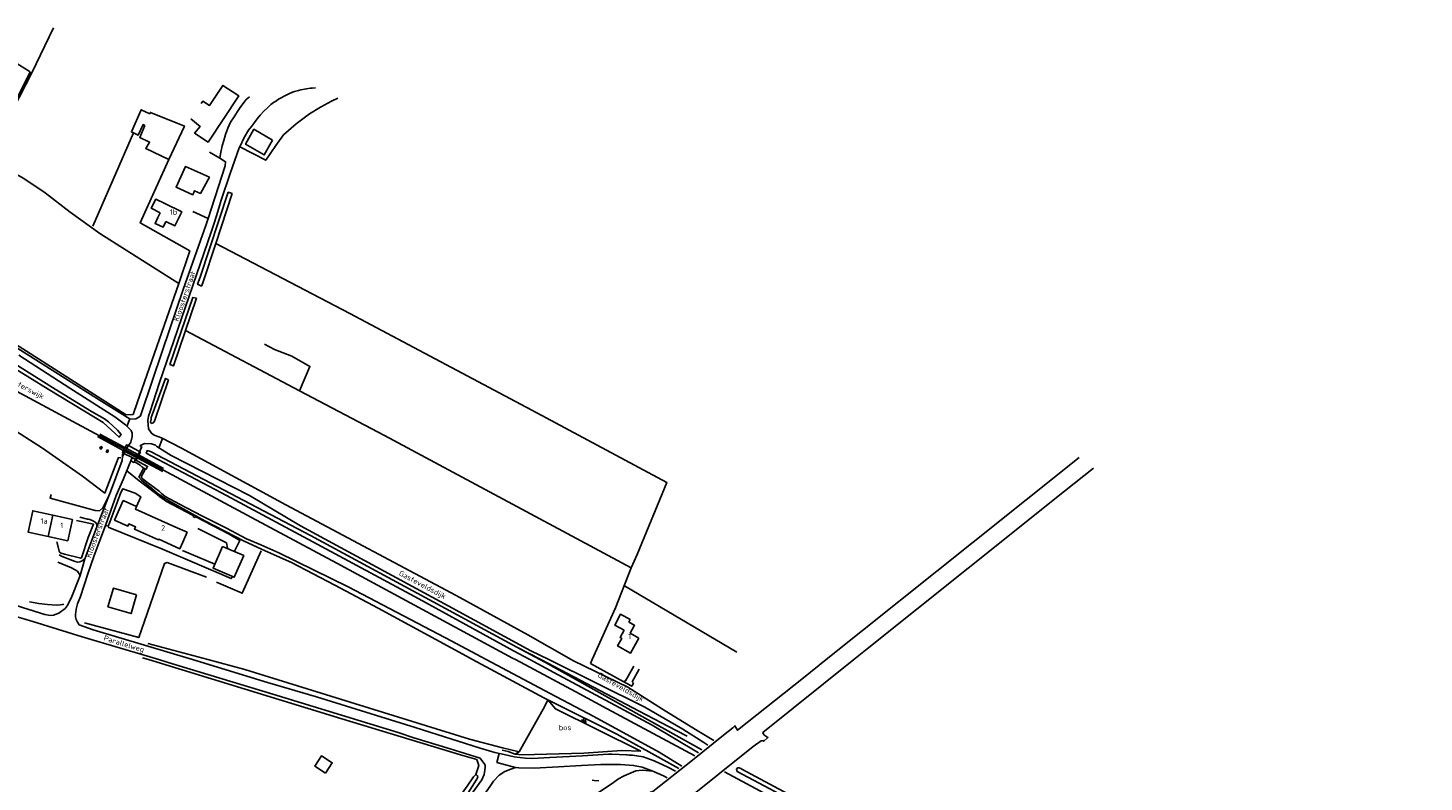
# Model space of a CAD drawing. Header units: metres. Extents: x 233874 to 239264, y 443832 to 448222.
# Tile 195 of 195: x 238261 to 238914, y 447443 to 447796. Entities that reach past the tile are written whole.
import ezdxf

# ---------------------------------------------------------------- set-up
doc = ezdxf.new("R2010")
doc.units = ezdxf.units.M
doc.header["$MEASUREMENT"] = 0
for name, color, linetype in [('ASSPOOR', 253, 'Continuous'), ('BIJGEBOUW', 4, 'Continuous'), ('CULTUURAANDUIDING', 253, 'Continuous'), ('DAKRAND', 4, 'Continuous'), ('DAKRAND-BYG', 4, 'Continuous'), ('FUNKTIEAAND', 253, 'Continuous'), ('HEG', 253, 'Continuous'), ('HEK', 253, 'Continuous'), ('HOOFDGEBOUW', 4, 'Continuous'), ('HOUTWAL', 253, 'Continuous'), ('HUISNUMMER', 253, 'Continuous'), ('INSTEEKSLOOT', 153, 'Continuous'), ('KANTVERH', 253, 'Continuous'), ('MIDSLTGREPPEL', 253, 'Continuous'), ('OVLIJNOBJ', 253, 'Continuous'), ('RASTER', 253, 'Continuous'), ('STRAATNAAM', 253, 'Continuous'), ('TALUD', 253, 'Continuous'), ('TUSSENMUUR', 253, 'Continuous')]:
    doc.layers.add(name, color=color, linetype=linetype)
doc.styles.get("Standard").update_dxf_attribs({"font": 'iso.shx'})

# ---------------------------------------------------------------- blocks, each defined once
blk = doc.blocks.new('TA', base_point=(75009.5, 300012))
for p, q in [((75009.5, 300012.5), (75010, 300012.5)), ((75009.5, 300012.25), (75010.5, 300012.25)), ((75009.5, 300012), (75010, 300012)), ((75009.5, 300011.75), (75010.5, 300011.75)), ((75009.5, 300011.5), (75010, 300011.5))]:
    blk.add_line(p, q)

msp = doc.modelspace()

# ---------------------------------------------------------------- linework, layer by layer
at = {"layer": 'ASSPOOR'}
for points in [[(238179.18, 447666.31), (238218.92, 447645.22), (238279.64, 447612.64), (238302.59, 447600.27), (238305.59, 447598.63), (238306.48, 447598.07), (238311.83, 447595.25), (238319.78, 447591.1), (238365.24, 447566.53), (238405.28, 447545.1), (238487.5, 447500.73), (238488.87, 447500), (238517.1, 447484.95), (238531.75, 447476.98), (238572.8, 447454.99)], [(238586.73, 447447.5), (238621.84, 447428.53), (238663.51, 447406.28), (238721.67, 447375), (238759.95, 447354.44), (238824.44, 447319.79), (238914.23, 447271.52)]]:
    msp.add_lwpolyline(points, dxfattribs=at)
at = {"layer": 'BIJGEBOUW'}
msp.add_line((238297.64, 447598.21), (238297.17, 447597.34), dxfattribs=at)
for points in [[(238336.93, 447753.13), (238341.21, 447749.67), (238338.65, 447746.51), (238344.95, 447742.34), (238359.28, 447763.92), (238351.87, 447768.83), (238345.65, 447759.46), (238342.52, 447761.54), (238341.77, 447760.42)], [(238345.62, 447725.81), (238341.36, 447718.24), (238338.59, 447719.51), (238337.73, 447717.63), (238329.99, 447721.17), (238334.44, 447730.91), (238345.62, 447725.81)], [(238294.79, 447599.74), (238295.41, 447599.39), (238294.96, 447598.6), (238294.34, 447598.95), (238294.79, 447599.74)], [(238297.17, 447597.34), (238297.8, 447596.99), (238298.27, 447597.87), (238297.64, 447598.21)]]:
    msp.add_lwpolyline(points, dxfattribs=at)
at = {"layer": 'DAKRAND'}
for points in [[(238324.67, 447713.56), (238320.47, 447715.57), (238318.3, 447711.32), (238322.56, 447709.2)], [(238321.48, 447706.97), (238320.14, 447704.2), (238323.93, 447702.47), (238325.16, 447705.19)], [(238541.88, 447517.58), (238542.52, 447518.74), (238538, 447521.23), (238535.33, 447516.16), (238539.8, 447513.82)]]:
    msp.add_lwpolyline(points, dxfattribs=at)
at = {"layer": 'DAKRAND-BYG'}
for points in [[(238317.73, 447755.6), (238313.66, 447757.42), (238309.07, 447747.04), (238310.03, 447746.61)], [(238315.34, 447750.06), (238312.92, 447744.46), (238317.54, 447742.3), (238315.78, 447739.26), (238326.6, 447734.13), (238333.88, 447749.8), (238317.98, 447756.18), (238317.73, 447755.6)], [(238310.03, 447746.61), (238312.28, 447745.6), (238314.48, 447750.47), (238315.34, 447750.06)], [(238375.14, 447743.15), (238371.23, 447736.26), (238362.47, 447741.27), (238366.41, 447748.33), (238375.14, 447743.15)], [(238351.77, 447553.02), (238347.32, 447542.88), (238357.19, 447538.54), (238361.65, 447548.68), (238351.77, 447553.02)], [(238311.48, 447530.31), (238308.86, 447521.53), (238298.05, 447524.75), (238300.66, 447533.49), (238311.48, 447530.31)], [(238399.95, 447446.87), (238394.93, 447450.09), (238398.04, 447454.92), (238403.05, 447451.7), (238399.95, 447446.87)]]:
    msp.add_lwpolyline(points, dxfattribs=at)
at = {"layer": 'HEG'}
msp.add_lwpolyline([(238274.21, 447555.13), (238275.45, 447550.33), (238276.18, 447549.84), (238277.69, 447549.4), (238284.67, 447547.65), (238285.36, 447547.45), (238285.68, 447547.71), (238288.87, 447557.15), (238291.25, 447563.42), (238283.32, 447565.13)], dxfattribs=at)
at = {"layer": 'HEK'}
msp.add_line((238539.95, 447534.5), (238592.47, 447503.46), dxfattribs=at)
for points in [[(238261.62, 447775.16), (238244.58, 447741.22), (238226.38, 447751.39), (238244.53, 447785.75), (238261.62, 447775.16)], [(238199.07, 447625.79), (238209.44, 447623.02), (238231.99, 447617.17), (238242.5, 447614.37), (238248.67, 447610.94), (238267.45, 447599.01), (238286.13, 447585.9), (238296.54, 447577.98), (238301.87, 447591.88), (238303.07, 447594.56), (238304.17, 447594.44)], [(238369.81, 447550.91), (238360.91, 447531.09), (238348.95, 447536.26)], [(238344.13, 447538.59), (238325.77, 447545.53), (238324.57, 447545.03), (238312.46, 447510.3), (238287.07, 447517.14)], [(238482.62, 447457.67), (238485.38, 447456.92), (238488.76, 447455.76)]]:
    msp.add_lwpolyline(points, dxfattribs=at)
at = {"layer": 'HOOFDGEBOUW'}
for p, q in [((238322.56, 447709.2), (238321.48, 447706.97)), ((238272.31, 447567.58), (238281.43, 447565.56)), ((238330.82, 447561.55), (238335.16, 447559.61)), ((238335.16, 447559.61), (238333.06, 447554.91))]:
    msp.add_line(p, q, dxfattribs=at)
for points in [[(238325.16, 447705.19), (238329.44, 447703.12), (238332.63, 447709.71), (238324.67, 447713.56)], [(238333.06, 447554.91), (238331.72, 447551.91), (238321.84, 447556.34), (238321.69, 447556.01), (238310.51, 447561.02), (238311, 447562.12), (238307.86, 447563.53), (238307.4, 447562.49), (238301.15, 447565.29), (238305.25, 447574.44), (238311.45, 447571.66), (238310.92, 447570.47), (238330.82, 447561.55)], [(238270.09, 447557.66), (238260.68, 447559.74), (238262.88, 447569.66), (238272.31, 447567.58)], [(238281.43, 447565.56), (238279.24, 447555.64), (238270.09, 447557.66)], [(238541.88, 447517.58), (238544.64, 447516.05), (238542.57, 447512.32), (238546.59, 447510.09)], [(238546.59, 447510.09), (238542.71, 447503.06), (238536.68, 447506.4), (238538.62, 447509.92), (238537.87, 447510.34), (238539.8, 447513.82)]]:
    msp.add_lwpolyline(points, dxfattribs=at)
at = {"layer": 'HOUTWAL'}
msp.add_lwpolyline([(238524.76, 447443.55), (238525.7, 447443.39), (238527.85, 447443.27)], dxfattribs=at)
at = {"layer": 'INSTEEKSLOOT'}
for points in [[(238000, 447779.91), (238069.45, 447742.74), (238091.34, 447730.55), (238139.45, 447704.03), (238188.73, 447676.94), (238210.16, 447663.79), (238244.2, 447642.51), (238270.13, 447626.59), (238292.31, 447613.21), (238295.8, 447611.01), (238303.24, 447604.1), (238304.23, 447605.39), (238302.61, 447607.45), (238298.3, 447611.3), (238296.45, 447612.75), (238290.42, 447616.16), (238273.29, 447626.65), (238255.67, 447637.67), (238219.83, 447659.83), (238185.51, 447680.62), (238126.82, 447713.49), (238090.68, 447734)], [(238356.27, 447718.23), (238348.51, 447694.79), (238342.45, 447676.48), (238341.86, 447674.9), (238340, 447675.78), (238341.21, 447679.03), (238354.35, 447718.79), (238356.27, 447718.23)], [(238339.58, 447669.16), (238337.74, 447669.48), (238327.1, 447638.22), (238328.78, 447637.52), (238339.58, 447669.16)], [(238326.38, 447630.94), (238319.86, 447611.68), (238319.29, 447610.82), (238318.47, 447610.55), (238317.94, 447611.17), (238318.26, 447612.6), (238318.32, 447613.32), (238318.69, 447614.61), (238325.01, 447631.62), (238326.38, 447630.94)], [(238574.56, 447456.4), (238552.81, 447469.35), (238506.81, 447493.96), (238495.6, 447500), (238487.96, 447504.12), (238443.58, 447528.4), (238394.04, 447555.15), (238351.21, 447578.12), (238318.66, 447595.2), (238315.99, 447596.68), (238316.45, 447597.85), (238317.99, 447597.43), (238392.86, 447558.11), (238446.59, 447529.05), (238489.5, 447505.83), (238500.28, 447500), (238502.88, 447498.59), (238512.13, 447493.49), (238576.17, 447457.7)], [(238566.7, 447450.11), (238556.18, 447456.62), (238525.52, 447473.35), (238505.17, 447484.06), (238475.16, 447500), (238459.02, 447508.57), (238410.55, 447534.14), (238378.11, 447550.01), (238369.59, 447553.8), (238363, 447556.58), (238353.54, 447561.46), (238342.04, 447567.35), (238331.63, 447572.84), (238324.83, 447576.38), (238323.16, 447577.81), (238322.08, 447578.82), (238316.74, 447582.84), (238314.09, 447584.84), (238313.68, 447585.53), (238313.75, 447585.9), (238315.15, 447588.32), (238315.37, 447589.05), (238314.74, 447589.42), (238312.54, 447585.34), (238313.82, 447584.03), (238318.63, 447580.08), (238321.17, 447577.88), (238325.81, 447574.74), (238333.32, 447570.53), (238343.48, 447564.94), (238361.77, 447555.39), (238371.6, 447550.85)], [(238371.6, 447550.85), (238383.97, 447545.41), (238404.3, 447534.92), (238424.53, 447524.04), (238465.85, 447501.55), (238468.75, 447500), (238502.15, 447482.1), (238504.05, 447481.17), (238506.52, 447479.95), (238536.29, 447465.12), (238552.69, 447456.08), (238565.4, 447449.07)], [(238906.45, 447282.33), (238887.52, 447292.42), (238811.56, 447332.85), (238797.13, 447340.39), (238770.59, 447354.27), (238683.97, 447400.93), (238594.86, 447448.68), (238594.31, 447448.95), (238593.56, 447449.35), (238592.84, 447449.25), (238592.33, 447448.75), (238592.69, 447447.64), (238622.93, 447431.47), (238650.7, 447416.52), (238725.64, 447376.65), (238821.65, 447325.09), (238893.15, 447286.9)], [(238471.3, 447445.18), (238471.07, 447445.62), (238470.57, 447446.09), (238470.25, 447446.22), (238469.24, 447445.16), (238466.29, 447440.71), (238457.68, 447428.71), (238447.76, 447414.31), (238434.68, 447396.06), (238415.47, 447368.72), (238402.95, 447351.4), (238396.02, 447342.7), (238390.06, 447336.22), (238385.07, 447331.18), (238379.18, 447325.76), (238374.15, 447320.94), (238356.63, 447306.16), (238337.68, 447290.1), (238320.93, 447276.12), (238307.74, 447265.33), (238294.42, 447254.15), (238273.53, 447236.88), (238260.79, 447226.49), (238259.79, 447225.58)], [(238364.69, 447310.31), (238376.53, 447320.37), (238384.96, 447328.04), (238393.41, 447337.08), (238400.67, 447345.42), (238408.62, 447355.81), (238413.58, 447362.74), (238429.58, 447385.34), (238432.88, 447390.14), (238464.77, 447434.62), (238470.47, 447443.55), (238470.74, 447444.01), (238471.05, 447444.64), (238471.3, 447445.18)]]:
    msp.add_lwpolyline(points, dxfattribs=at)
at = {"layer": 'KANTVERH'}
for p, q in [((238306.98, 447609.16), (238308.29, 447612.67)), ((238321.92, 447599.19), (238323.59, 447603.57)), ((238309.47, 447594.67), (238305.43, 447596.55)), ((238340.11, 447561.41), (238353.52, 447554.62)), ((238353.52, 447554.62), (238354.06, 447552.15)), ((238480.11, 447451.85), (238481.27, 447456.05))]:
    msp.add_line(p, q, dxfattribs=at)
for points in [[(238346.59, 447700.66), (238347.81, 447704.42), (238349.52, 447709.84), (238351.01, 447715.15), (238355.3, 447727.54), (238359.57, 447739.59), (238359.81, 447740.12), (238361.85, 447744.5), (238363.9, 447747.9), (238365.3, 447749.6), (238366.7, 447751.42), (238367.93, 447753.25), (238369.39, 447754.85), (238370.98, 447756.77), (238372.86, 447758.5), (238374.35, 447759.87), (238375.58, 447760.83), (238376.9, 447761.62), (238377.84, 447762.33), (238379.42, 447763.18), (238379.97, 447763.57), (238382.1, 447764.52), (238382.72, 447764.84), (238384.43, 447765.7), (238385.36, 447765.95), (238387.23, 447766.51), (238388.3, 447766.83), (238390.1, 447767.14), (238390.97, 447767.29), (238392.78, 447767.51), (238393.68, 447767.57), (238395.26, 447767.72)], [(238350.4, 447734.76), (238350.77, 447736.85), (238351.51, 447740.49), (238352.3, 447743.04), (238353.12, 447745.92), (238354.25, 447748.76), (238355.46, 447751.59), (238357.09, 447754.16), (238358.73, 447756.61), (238360.33, 447758.95), (238361.86, 447760.99), (238362.82, 447762.23), (238363.59, 447762.9), (238364.31, 447763.55)], [(238344.91, 447706.5), (238352.98, 447731.13), (238353.15, 447733.13), (238350.4, 447734.76), (238345.58, 447737.62)], [(238337.87, 447709.86), (238344.91, 447706.5), (238344.01, 447703.75)], [(238209.56, 447675.93), (238210.98, 447674.53), (238212.09, 447673.51), (238222.35, 447667.44), (238243.37, 447653.51), (238291.46, 447623.17), (238308.48, 447612.55), (238311.16, 447612.69), (238312.1, 447613.14), (238313.3, 447614.1), (238313.68, 447615.1), (238323.56, 447644.7), (238333.28, 447673.35), (238344.01, 447703.75)], [(238317.8, 447616.15), (238322.09, 447629.33), (238346.59, 447700.66)], [(238256.41, 447642.51), (238280.24, 447627.05), (238301.22, 447613.7), (238306.26, 447609.88), (238307.52, 447608.62), (238308.87, 447607.2), (238309.48, 447605.97), (238309.46, 447604.5), (238308.71, 447601.82), (238307.76, 447600.25), (238306.71, 447600.51), (238306.06, 447599.25), (238305.31, 447597.88), (238304.88, 447596.87), (238305.43, 447596.55), (238304.95, 447596.33), (238304.88, 447595.03), (238304.77, 447593.28), (238304.78, 447593.26), (238299.21, 447578.62), (238298.15, 447575.85), (238292.93, 447562.17), (238287.21, 447547.16), (238285.02, 447539.35)], [(238317.8, 447616.15), (238317.1, 447614.03), (238316.67, 447611.87), (238316.99, 447608.07), (238318.41, 447605.99), (238319.66, 447605.04), (238323.09, 447603.83), (238332.55, 447598.93), (238381.42, 447572.5), (238461.11, 447529.98), (238494.58, 447511.57), (238514.94, 447500), (238516.03, 447499.38), (238541.44, 447487.16)], [(238304.88, 447595.03), (238306.16, 447597.47), (238306.48, 447598.07), (238306.81, 447598.7), (238307.37, 447599.73), (238307.76, 447600.25), (238310.56, 447598.62), (238312.89, 447597.48), (238312.78, 447597.26), (238312.15, 447595.9), (238311.83, 447595.25), (238311.43, 447594.63), (238310.95, 447593.66), (238309.47, 447594.67)], [(238308.79, 447593.03), (238310.14, 447592.34), (238310.75, 447592.5), (238313.18, 447590.99), (238313.89, 447590.31), (238315.8, 447589.07), (238316.63, 447590.42), (238311.16, 447593.31), (238311.28, 447593.38), (238311.75, 447594.3), (238312.46, 447595.91), (238313.3, 447597.14), (238312.89, 447597.48), (238313.89, 447599.5), (238313.33, 447599.83), (238313.26, 447600.3), (238315.23, 447601.11), (238318.39, 447600.96), (238320.32, 447600.4), (238320.96, 447599.78), (238327.67, 447595.61), (238364.31, 447576.81), (238388.18, 447562.59), (238457.38, 447525.13), (238496.04, 447504.16), (238504.43, 447500), (238549.43, 447477.68), (238567.18, 447467.48), (238577.11, 447461.19), (238578.98, 447459.94)], [(238239.87, 447184.67), (238284.93, 447220.67), (238313.03, 447243.13), (238351.69, 447273.93), (238385.65, 447301.05), (238414.26, 447323.98), (238446.8, 447350.01), (238505.31, 447396.75), (238536.43, 447421.6), (238553.5, 447435.48), (238552.18, 447436.97), (238551.9, 447437.89), (238553.16, 447438.27), (238571.73, 447452.9), (238586.32, 447464.54), (238590.65, 447468.11), (238591.61, 447468.99), (238592.86, 447466.88), (238623.63, 447491.47), (238634.32, 447500), (238703.11, 447554.91), (238752.7, 447594.61)], [(238296.89, 447562.76), (238301.97, 447576.82), (238305.3, 447584.61), (238309.47, 447594.67)], [(238310.14, 447592.34), (238310.88, 447593.51), (238310.95, 447593.66)], [(238243.06, 447176.98), (238282.29, 447208.4), (238317.92, 447236.96), (238369.45, 447277.94), (238447.1, 447339.99), (238516.67, 447395.57), (238534.77, 447410.01), (238560.51, 447430.7), (238562.69, 447432.31), (238564.33, 447430.05), (238566.32, 447431.61), (238567.08, 447432.7), (238600.15, 447459.34), (238603.86, 447461.97), (238604.77, 447462.09), (238605.02, 447461.69), (238607.05, 447463.54), (238605.12, 447464.83), (238604.59, 447465.85), (238647.31, 447500), (238652.76, 447504.35), (238700.75, 447542.8), (238745.88, 447578.92), (238759.43, 447589.67)], [(238306.86, 447588.39), (238312.69, 447583.67), (238320.89, 447577.38), (238322.2, 447576.3), (238325.55, 447574.09), (238338.02, 447567.43), (238337.89, 447567.05), (238338.68, 447566.58), (238339.19, 447566.91), (238354.75, 447558.69), (238359.74, 447555.83), (238357.29, 447550.72)], [(238311.36, 447571.7), (238313.51, 447576.15), (238310.79, 447577.96), (238304.99, 447579.97), (238304.07, 447578.2), (238298.9, 447564.4), (238298.23, 447562.45), (238296.89, 447562.76), (238291.61, 447548.7), (238288.6, 447540.13), (238285.27, 447529.51), (238283.85, 447526.13), (238283.15, 447523.65), (238282.86, 447521.15), (238282.93, 447520), (238283.25, 447518.71), (238283.81, 447517.48), (238284.59, 447516.29), (238291.1, 447514.01), (238327.12, 447503.23), (238337.67, 447500), (238372.82, 447489.26), (238395.64, 447482.49), (238441.94, 447468.14), (238472.33, 447458.53), (238479.22, 447456.52), (238483.62, 447455.51), (238488.31, 447454.48), (238493.54, 447453.81), (238496.72, 447453.76), (238504.97, 447454.13), (238520.28, 447454.91)], [(238298.15, 447575.85), (238295.66, 447570.98), (238294.09, 447569.66), (238292.07, 447569.82), (238270.94, 447575.51), (238271.55, 447577.35)], [(238284.83, 447566.73), (238288.51, 447565.75), (238288.96, 447565.68), (238289.62, 447565.58), (238290.62, 447565.17), (238291.55, 447564.71), (238292.28, 447564.22), (238292.87, 447563.37), (238292.93, 447562.17)], [(238275.2, 447548.99), (238276.64, 447548.32), (238281.42, 447546.41), (238282.71, 447545.88), (238283.88, 447545.62), (238284.96, 447545.75), (238286.04, 447546.29), (238287.21, 447547.16)], [(238194.05, 447543.97), (238215.71, 447537.3), (238247.4, 447527.79), (238258.11, 447524.32), (238268.5, 447521.15), (238271.11, 447520.68), (238272.59, 447520.8), (238275.11, 447521.78), (238278.02, 447523.89), (238279.03, 447525.23), (238280.9, 447528.7), (238284.82, 447538.57), (238285.02, 447539.35), (238283.78, 447541.48), (238280.99, 447542.95), (238274.58, 447545.65)], [(238192.76, 447539.78), (238210.93, 447534.34), (238235.39, 447526.59), (238254.41, 447520.38), (238262.84, 447517.91), (238286.04, 447510.73), (238321.82, 447500), (238326.23, 447498.68)], [(238397.75, 447339.14), (238407.27, 447350.91), (238418.03, 447365.8), (238428.37, 447380.47), (238446.74, 447406.51), (238469.78, 447439.12), (238473.18, 447443.65), (238474.12, 447446.15), (238474.51, 447448.17), (238474.64, 447449.71), (238474.61, 447450.6), (238474.16, 447451.37), (238473.58, 447452.15), (238472.32, 447453.87), (238458.26, 447458.27), (238441.25, 447463.42), (238433.89, 447465.83), (238375.32, 447483.76), (238326.23, 447498.68)], [(238546.77, 447495.58), (238543.51, 447489.51), (238544.05, 447489.04), (238543.32, 447487.54), (238539.21, 447489.68), (238540.33, 447490.03), (238544.22, 447496.86)], [(238541.44, 447487.16), (238557.68, 447476.8), (238573.2, 447467.29), (238581.69, 447462.11)], [(238520.28, 447454.91), (238532.42, 447455.67), (238533.94, 447455.73), (238540.78, 447455.37), (238541.18, 447455.37), (238542.1, 447455.29), (238543.62, 447455.23), (238548.64, 447454.45), (238553.84, 447452.57), (238560.2, 447449.56), (238563.8, 447447.79)], [(238257.28, 447212.93), (238274.91, 447227.47), (238303.87, 447251.4), (238320.35, 447265.2), (238342.33, 447282.92), (238369.12, 447305.09), (238382.52, 447316.75), (238392.74, 447326.33), (238401.39, 447335.68), (238408.47, 447344.29), (238429.8, 447373.58), (238465.43, 447424.35), (238477.07, 447440.67), (238478.57, 447443.08), (238481.29, 447445.87), (238483.88, 447447.55), (238486.66, 447448.7), (238488.9, 447449.43), (238480.11, 447451.85)], [(238488.9, 447449.43), (238490.37, 447449.29), (238497.56, 447449.12), (238509.03, 447449.72), (238519.82, 447450.34), (238528.85, 447450.85), (238537.96, 447450.81), (238544.17, 447450.46), (238548.18, 447449.62), (238553.19, 447447.82), (238558.08, 447445.65), (238559.91, 447444.68)]]:
    msp.add_lwpolyline(points, dxfattribs=at)
at = {"layer": 'MIDSLTGREPPEL'}
msp.add_lwpolyline([(238261.35, 447527.06), (238265.65, 447526.25), (238269.69, 447525.8), (238274.01, 447525.43), (238275.77, 447525.6), (238276.95, 447525.73), (238277.36, 447525.91)], dxfattribs=at)
at = {"layer": 'OVLIJNOBJ'}
msp.add_line((238524.03, 447498.24), (238539.21, 447489.68), dxfattribs=at)
for points in [[(238359.81, 447740.12), (238371.96, 447733.81), (238376.64, 447740.67), (238380.21, 447745.64), (238386.26, 447750.84), (238392.41, 447755.57), (238397.58, 447758.66), (238402.68, 447761.42), (238405.75, 447762.92)], [(238331.18, 447676.14), (238336.4, 447691.45), (238313.18, 447704.45), (238326.6, 447734.13)], [(238293.22, 447604.41), (238305.22, 447597.95), (238311.76, 447594.47), (238323.77, 447588.02)], [(238294.2, 447605.58), (238305.99, 447599.28), (238312.31, 447595.84), (238324.09, 447589.45)], [(238323.56, 447551.72), (238355.8, 447537.91), (238356.44, 447538.87)], [(238348.1, 447544.66), (238348.04, 447544.68), (238332.98, 447551.02)], [(238316.75, 447507.5), (238344.9, 447500), (238362.17, 447495.4), (238467.29, 447462.77), (238482.83, 447458.76), (238490.51, 447456.82), (238502.65, 447478.21), (238504.05, 447481.17), (238507.52, 447477.02), (238547.53, 447457.18)], [(238489.5, 447505.83), (238500.7, 447500), (238525.39, 447487.14), (238546.8, 447475.87), (238564.05, 447466.79), (238569.23, 447464.22)], [(238547.53, 447457.18), (238538.71, 447457.49), (238520.82, 447456.11), (238509.31, 447455.8), (238492.01, 447455.46), (238488.76, 447455.76), (238490.51, 447456.82)], [(238470.25, 447446.22), (238471.76, 447450.38), (238470.84, 447453.3)], [(238406.32, 447331.49), (238417.48, 447341.88), (238422.49, 447349.25), (238435.2, 447359.3), (238443.76, 447366.61), (238459.89, 447381.85), (238482.92, 447400.38), (238502.38, 447417.5), (238520.65, 447433.05), (238526.28, 447436.91), (238534.2, 447441.91), (238536.63, 447443.83), (238538.77, 447445.03), (238539.73, 447445.59), (238545.27, 447447.84), (238548.24, 447448.27), (238553.19, 447447.82)]]:
    msp.add_lwpolyline(points, dxfattribs=at)
at = {"layer": 'RASTER'}
for p, q in [((238290.92, 447702.92), (238310.03, 447746.61)), ((238334.41, 447654.02), (238390.44, 447624.4)), ((238298.17, 447562.03), (238323.56, 447551.72))]:
    msp.add_line(p, q, dxfattribs=at)
for points in [[(238242.15, 447734.29), (238244.97, 447741.05), (238262.38, 447774.72), (238272.59, 447795.76)], [(238211.6, 447675.81), (238213.67, 447674.11), (238215.69, 447672.7), (238241.23, 447656.33), (238306.57, 447614.65), (238309.83, 447614.82), (238311.74, 447620.19), (238331.18, 447676.14), (238294.31, 447699.58), (238280.33, 447709.45), (238268.75, 447718.57), (238258.61, 447725.18), (238245.76, 447732.42), (238242.15, 447734.29), (238234.24, 447718.62), (238222.55, 447695.82), (238211.6, 447675.81)], [(238348.51, 447694.79), (238411.23, 447661.98), (238498.92, 447615.53), (238559.64, 447582.95), (238545.86, 447549.21), (238543.07, 447543.04), (238427.49, 447604.88), (238387.75, 447625.82), (238392.6, 447637.27), (238384.23, 447642.03), (238375.98, 447645.15), (238371.42, 447647.66)], [(238524.03, 447498.24), (238524.82, 447500), (238535.74, 447524.26), (238543.07, 447543.04)], [(238314.18, 447500.85), (238316.98, 447500), (238407.55, 447472.32), (238463.17, 447455.34), (238470.84, 447453.3)]]:
    msp.add_lwpolyline(points, dxfattribs=at)
at = {"layer": 'TUSSENMUUR'}
msp.add_line((238272.31, 447567.58), (238270.09, 447557.66), dxfattribs=at)

# ---------------------------------------------------------------- block references
at = {"layer": 'TALUD', "xscale": 2.02, "yscale": 2.02, "rotation": 62.9526}
msp.add_blockref('TA', (238520.62, 447470.59), dxfattribs=at)

# ---------------------------------------------------------------- texts
at = {"layer": 'CULTUURAANDUIDING'}
msp.add_text('bos', height=2.5, dxfattribs=at).set_placement((238509.12, 447466.93))
at = {"layer": 'FUNKTIEAAND'}
msp.add_text('Spoorlijn  Zutphen - Winterswijk', height=2.5, rotation=332.0253, dxfattribs=at).set_placement((238217.27, 447648.43))
at = {"layer": 'HUISNUMMER'}
for s, p in [('1b', (238327.05, 447708.34)), ('1a', (238266.49, 447563.66)), ('1', (238275.77, 447561.61)), ('2', (238322.95, 447560.36)), ('1', (238541.63, 447509.67))]:
    msp.add_text(s, height=2.5, dxfattribs=at).set_placement(p)
at = {"layer": 'STRAATNAAM'}
for s, rotation, p in [('Kloosterstraat', 70.9669, (238331.11, 447658.09)), ('Kloosterstraat', 69.444, (238289.96, 447547.42)), ('Gasteveldsdijk', 331.9747, (238433.98, 447539.71)), ('Parallelweg', 343.1416, (238295.82, 447509.06)), ('Gasteveldsdijk', 330.4612, (238527.02, 447492.1))]:
    msp.add_text(s, height=2.5, rotation=rotation, dxfattribs=at).set_placement(p)

doc.saveas('drawing.dxf')
